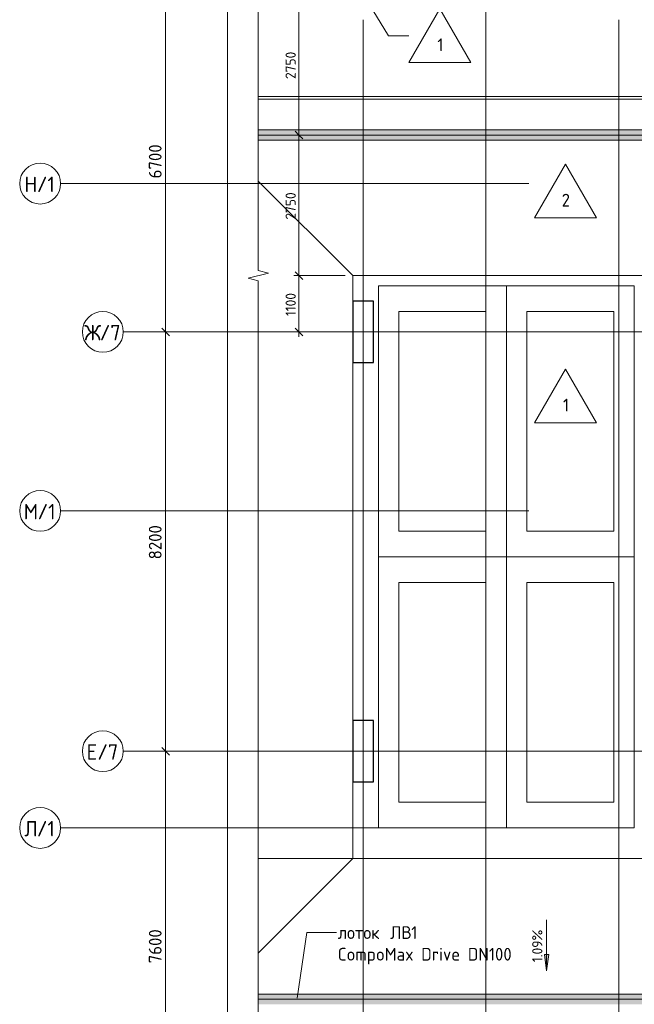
# Model space of a CAD drawing. Header units: millimetres. Extents: x 25887 to 100685, y -10965 to 131188.
# Tile 17 of 49: x 25887 to 37900, y 60850 to 80105. Entities that reach past the tile are written whole.
import ezdxf

# ---------------------------------------------------------------- set-up
doc = ezdxf.new("R2010")
doc.units = ezdxf.units.MM
doc.linetypes.add('4_ Штрихпунктир_ 10 х 2 мм', pattern=[14, 10, -2, 0, -2])
doc.linetypes.add('4_ Штрихпунктир_ 15 х 2 мм', pattern=[19, 15, -2, 0, -2])
for name, color, linetype, lineweight in [('A-ANNO-DIMS', 7, 'Continuous', 5), ('A-ANNO-DIMS-100', 7, 'Continuous', 5), ('A-DETL', 7, 'Continuous', 25), ('A-DETL-GENF', 7, 'Continuous', 13), ('A-DETL-MBND', 7, 'Continuous', 25), ('A-FLOR', 7, 'Continuous', 13), ('A-FLOR-IDEN', 7, 'Continuous', 5), ('A-GENM', 7, 'Continuous', 13), ('C-PRKG', 7, 'Continuous', 13), ('G-ANNO-DIMS', 7, 'Continuous', 5), ('G-ANNO-TEXT', 7, 'Continuous', 5), ('M-EQPM', 7, 'Continuous', 13), ('S-COLS', 7, 'Continuous', 25), ('S-GRID', 7, 'Continuous', 5), ('S-GRID-IDEN', 7, 'Continuous', 5)]:
    doc.layers.add(name, color=color, linetype=linetype, lineweight=lineweight)
doc.styles.add('GOST Common_1', font='GOST_Common.ttf', dxfattribs={"height": 300})
doc.styles.add('GOST Common_2', font='GOST_Common.ttf', dxfattribs={"height": 200})
doc.styles.add('GOST Common_3', font='GOST_Common.ttf', dxfattribs={"height": 250})
doc.dimstyles.new('2_5_мм', dxfattribs={"dimscale": 304.8, "dimtxt": 251.428749, "dimasz": 0.492126, "dimexe": 0.492126, "dimexo": 0.492126, "dimgap": 0, "dimtad": 1, "dimdec": 5, "dimrnd": 1e-05, "dimdsep": 46, "dimtxsty": 'GOST Common_3', "dimblk1": 'OBLIQUE', "dimblk2": 'OBLIQUE', "dimsah": 1, "dimcen": 0.09, "dimdle": 0.492126, "dimadec": 5, "dimazin": 2, "dimtfac": 1, "dimtdec": 4, "dimtix": 1, "dimtmove": 0, "dimatfit": 3, "dimfxl": 1, "dimtvp": 1, "dimtolj": 1, "dimtzin": 0, "dimarcsym": 2})
doc.dimstyles.new('2_мм_1', dxfattribs={"dimscale": 304.8, "dimtxt": 201.142999, "dimasz": 0.492126, "dimexe": 0.328084, "dimexo": 0.492126, "dimgap": 0, "dimtad": 1, "dimdec": 0, "dimdsep": 46, "dimtxsty": 'GOST Common_2', "dimblk1": 'OBLIQUE', "dimblk2": 'OBLIQUE', "dimsah": 1, "dimcen": 0.09, "dimdle": 0.328084, "dimadec": 5, "dimazin": 2, "dimtfac": 1, "dimtdec": 4, "dimtix": 1, "dimtmove": 0, "dimatfit": 3, "dimfxl": 1, "dimtvp": 1, "dimtolj": 1, "dimtzin": 0, "dimarcsym": 2})

# ---------------------------------------------------------------- blocks, each defined once
blk = doc.blocks.new('АР_Машиноместо - 5300x2500_С-V23--02_Подвал_МП_часть Б')
at = {"layer": 'C-PRKG'}
for p, q in [((2500, 0), (0, 0)), ((0, 0), (0, -5300)), ((2500, 0), (2500, -5300)), ((400, -500), (400, -4800)), ((400, -500), (2100, -500)), ((2100, -500), (2100, -4800)), ((400, -4800), (2100, -4800)), ((2500, -5300), (0, -5300))]:
    blk.add_line(p, q, dxfattribs=at)
blk = doc.blocks.new('АР_Машиноместо - 5300x2500_С-V21--02_Подвал_МП_часть Б')
at = {"layer": 'C-PRKG'}
for p, q in [((2500, 5300), (0, 5300)), ((0, 0), (0, 5300)), ((2500, 0), (2500, 5300)), ((400, 4800), (2100, 4800)), ((400, 500), (400, 4800)), ((2100, 500), (2100, 4800)), ((400, 500), (2100, 500)), ((2500, 0), (0, 0))]:
    blk.add_line(p, q, dxfattribs=at)
blk = doc.blocks.new('АР_Лоток - 200х100h_ЛВ1-7189175--02_Подвал_МП_часть Б')
at = {"layer": 'M-EQPM', "true_color": 0xdddddd}
blk.add_hatch(color=254, dxfattribs=at).paths.add_polyline_path([(14795, -100), (18550, -100), (18550, 100), (800, 100), (800, -100), (2650, -100)])
blk = doc.blocks.new('АР_Лоток - 200х100h_ЛВ1-7189178--02_Подвал_МП_часть Б')
at = {"layer": 'M-EQPM', "true_color": 0xdddddd}
blk.add_hatch(color=254, dxfattribs=at).paths.add_polyline_path([(2650, -100), (18550, -100), (18550, 100), (800, 100), (800, -100)])
blk = doc.blocks.new('АР-Заполнение деф_ шва - Д_ш_-5035475--02_Подвал_МП_часть Б')
at = {"layer": 'A-DETL-MBND', "lineweight": 13}
for p, q in [((1650, 25), (19400, 25)), ((1650, -25), (19400, -25))]:
    blk.add_line(p, q, dxfattribs=at)
blk = doc.blocks.new('АР-Заполнение деф_ шва - Д_ш_-5035847--02_Подвал_МП_часть Б')
at = {"layer": 'A-DETL-MBND', "lineweight": 13}
for p, q in [((0, 25), (12820, 25)), ((0, -25), (12820, -25))]:
    blk.add_line(p, q, dxfattribs=at)
blk = doc.blocks.new('Линия разрыва - М 1_100-6405295--02_Подвал_МП_часть Б')
at = {"layer": 'A-DETL-GENF', "lineweight": 5}
for p, q in [((26800, 200), (26750, 0)), ((26900, -200), (26800, 200)), ((26750, 0), (950, 0)), ((26950, 0), (26900, -200)), ((53485, 0), (26950, 0))]:
    blk.add_line(p, q, dxfattribs=at)
blk = doc.blocks.new('Ось сетки - 8_0 мм-31302--02_Подвал_МП_часть Б')
at = {"layer": 'S-GRID-IDEN'}
blk.add_circle((0, 0), 4, dxfattribs=at)
blk = doc.blocks.new('DIMBLOCK59--02_Подвал_МП_часть Б')
at = {"layer": 'A-ANNO-DIMS-100'}
for p, q in [((49150, 80600), (31245, 80600)), ((31345, 80600), (31345, 77850)), ((31345, 80600), (49150, 80600)), ((31301, 77850), (31445, 77850)), ((31345, 77850), (31301, 77850))]:
    blk.add_line(p, q, dxfattribs=at)
at = {"layer": 'A-ANNO-DIMS-100', "lineweight": 25}
for p, q in [((31345, 80600), (31270, 80675)), ((31345, 80600), (31420, 80525)), ((31345, 77850), (31270, 77925)), ((31345, 77850), (31420, 77775))]:
    blk.add_line(p, q, dxfattribs=at)
at = {"layer": 'A-ANNO-DIMS-100', "color": 0, "insert": (31083, 78945), "char_height": 200, "width": 670.93, "attachment_point": 1, "rotation": 90, "line_spacing_factor": 1.022761, "style": 'GOST Common_2'}
blk.add_mtext('2750', dxfattribs=at)
blk = doc.blocks.new('_Oblique')
at = {"color": 0, "linetype": 'ByBlock', "lineweight": -2}
blk.add_line((-0.5, -0.5), (0.5, 0.5), dxfattribs=at)
blk = doc.blocks.new('DIMBLOCK60--02_Подвал_МП_часть Б')
at = {"layer": 'A-ANNO-DIMS-100', "lineweight": 25}
for p, q in [((31345, 77850), (31270, 77925)), ((31345, 77850), (31420, 77775)), ((31345, 75100), (31270, 75175)), ((31345, 75100), (31420, 75025))]:
    blk.add_line(p, q, dxfattribs=at)
at = {"layer": 'A-ANNO-DIMS-100'}
for p, q in [((31301, 77850), (31445, 77850)), ((31345, 77850), (31301, 77850)), ((31345, 77850), (31345, 75100)), ((32250, 75100), (31245, 75100)), ((31345, 75100), (32250, 75100))]:
    blk.add_line(p, q, dxfattribs=at)
at = {"layer": 'A-ANNO-DIMS-100', "color": 0, "insert": (31083, 76195), "char_height": 200, "width": 670.93, "attachment_point": 1, "rotation": 90, "line_spacing_factor": 1.022761, "style": 'GOST Common_2'}
blk.add_mtext('2750', dxfattribs=at)
blk = doc.blocks.new('DIMBLOCK61--02_Подвал_МП_часть Б')
at = {"layer": 'A-ANNO-DIMS-100'}
for p, q in [((32250, 75100), (31245, 75100)), ((31345, 75100), (31345, 73900)), ((31345, 75100), (32250, 75100)), ((31301, 74000), (31445, 74000)), ((31345, 74000), (31301, 74000))]:
    blk.add_line(p, q, dxfattribs=at)
at = {"layer": 'A-ANNO-DIMS-100', "lineweight": 25}
for p, q in [((31345, 75100), (31270, 75175)), ((31345, 75100), (31420, 75025)), ((31345, 74000), (31270, 74075)), ((31345, 74000), (31420, 73925))]:
    blk.add_line(p, q, dxfattribs=at)
at = {"layer": 'A-ANNO-DIMS-100', "color": 0, "insert": (31083, 74308), "char_height": 200, "width": 580.93, "attachment_point": 1, "rotation": 90, "line_spacing_factor": 1.022761, "style": 'GOST Common_2'}
blk.add_mtext('1100', dxfattribs=at)
blk = doc.blocks.new('DIMBLOCK84--02_Подвал_МП_часть Б')
at = {"layer": 'A-ANNO-DIMS-100', "lineweight": 25}
for p, q in [((28738, 80700), (28663, 80775)), ((28738, 80700), (28813, 80625)), ((28738, 74000), (28663, 74075)), ((28738, 74000), (28813, 73925))]:
    blk.add_line(p, q, dxfattribs=at)
at = {"layer": 'A-ANNO-DIMS-100'}
for p, q in [((28694, 80700), (28888, 80700)), ((28738, 80700), (28694, 80700)), ((28738, 80700), (28738, 74000)), ((28694, 74000), (28888, 74000)), ((28738, 74000), (28694, 74000))]:
    blk.add_line(p, q, dxfattribs=at)
at = {"layer": 'A-ANNO-DIMS-100', "color": 0, "insert": (28411, 77001), "char_height": 250, "width": 838.66, "attachment_point": 1, "rotation": 90, "line_spacing_factor": 1.022761, "style": 'GOST Common_3'}
blk.add_mtext('6700', dxfattribs=at)
blk = doc.blocks.new('DIMBLOCK85--02_Подвал_МП_часть Б')
at = {"layer": 'A-ANNO-DIMS-100', "lineweight": 25}
for p, q in [((28738, 74000), (28663, 74075)), ((28738, 74000), (28813, 73925)), ((28738, 65800), (28663, 65875)), ((28738, 65800), (28813, 65725))]:
    blk.add_line(p, q, dxfattribs=at)
at = {"layer": 'A-ANNO-DIMS-100'}
for p, q in [((28694, 74000), (28888, 74000)), ((28738, 74000), (28694, 74000)), ((28738, 74000), (28738, 65800)), ((28694, 65800), (28888, 65800)), ((28738, 65800), (28694, 65800))]:
    blk.add_line(p, q, dxfattribs=at)
at = {"layer": 'A-ANNO-DIMS-100', "color": 0, "insert": (28411, 69551), "char_height": 250, "width": 838.66, "attachment_point": 1, "rotation": 90, "line_spacing_factor": 1.022761, "style": 'GOST Common_3'}
blk.add_mtext('8200', dxfattribs=at)
blk = doc.blocks.new('DIMBLOCK86--02_Подвал_МП_часть Б')
at = {"layer": 'A-ANNO-DIMS-100', "lineweight": 25}
for p, q in [((28738, 65800), (28663, 65875)), ((28738, 65800), (28813, 65725)), ((28738, 58200), (28663, 58275)), ((28738, 58200), (28813, 58125))]:
    blk.add_line(p, q, dxfattribs=at)
at = {"layer": 'A-ANNO-DIMS-100'}
for p, q in [((28694, 65800), (28888, 65800)), ((28738, 65800), (28694, 65800)), ((28738, 65800), (28738, 58200)), ((28694, 58200), (28888, 58200)), ((28738, 58200), (28694, 58200))]:
    blk.add_line(p, q, dxfattribs=at)
at = {"layer": 'A-ANNO-DIMS-100', "color": 0, "insert": (28411, 61651), "char_height": 250, "width": 838.66, "attachment_point": 1, "rotation": 90, "line_spacing_factor": 1.022761, "style": 'GOST Common_3'}
blk.add_mtext('7600', dxfattribs=at)
blk = doc.blocks.new('Марка полов - Марка полов-4106608--02_Подвал_МП_часть Б')
at = {"layer": 'A-FLOR-IDEN'}
for p, q in [((0, 7), (-6.06, -3.5)), ((6.06, -3.5), (0, 7)), ((-6.06, -3.5), (6.06, -3.5))]:
    blk.add_line(p, q, dxfattribs=at)

msp = doc.modelspace()

# ---------------------------------------------------------------- hatches: boundary and pattern name
at = {"layer": 'G-ANNO-DIMS'}
msp.add_hatch(color=256, dxfattribs=at).paths.add_polyline_path([(36184.961908, 61504.203201), (36226.761576, 61821.703201), (36143.16224, 61821.703201)])

# ---------------------------------------------------------------- linework, layer by layer
at = {"layer": 'A-DETL', "linetype": '4_ Штрихпунктир_ 15 х 2 мм', "lineweight": 5}
for p, q in [((50240, 77850), (30550, 77850)), ((32400, 63700), (30550, 63700)), ((66380, 60950), (30550, 60950))]:
    msp.add_line(p, q, dxfattribs=at)
at = {"layer": 'A-FLOR'}
for p, q in [((48581.5, 78600), (30550, 78600)), ((30550, 78550), (48581.5, 78550)), ((30550, 77950), (48300, 77950)), ((48300, 77750), (30550, 77750)), ((30550, 76950), (32400, 75100)), ((32400, 75100), (32400, 74600)), ((48680, 75100), (32400, 75100)), ((32400, 73400), (32400, 66400)), ((32400, 65200), (32400, 63700)), ((30550, 61850), (32400, 63700)), ((32400, 63700), (48581.5, 63700)), ((30550, 61050), (48300, 61050))]:
    msp.add_line(p, q, dxfattribs=at)
at = {"layer": 'A-FLOR-IDEN'}
for p, q in [((32231.574454, 81215.14986), (33093.363603, 79792.195683)), ((33093.363603, 79792.195683), (33494.195766, 79792.195683))]:
    msp.add_line(p, q, dxfattribs=at)
at = {"layer": 'G-ANNO-DIMS'}
for p, q in [((36184.961908, 62504.203201), (36184.961908, 61504.203201)), ((36226.761576, 61821.703201), (36143.16224, 61821.703201)), ((36143.16224, 61821.703201), (36184.961908, 61504.203201)), ((36184.961908, 61504.203201), (36226.761576, 61821.703201))]:
    msp.add_line(p, q, dxfattribs=at)
at = {"layer": 'G-ANNO-TEXT'}
for p, q in [((31310.982124, 60967.216664), (31497.820221, 62252.533366)), ((31497.820221, 62252.533366), (32079.158603, 62252.533366))]:
    msp.add_line(p, q, dxfattribs=at)
at = {"layer": 'S-COLS'}
for p, q in [((32800, 74600), (32400, 74600)), ((32400, 74600), (32400, 73400)), ((32800, 73400), (32800, 74600)), ((32400, 73400), (32800, 73400)), ((32800, 66400), (32400, 66400)), ((32400, 66400), (32400, 65200)), ((32800, 65200), (32800, 66400)), ((32400, 65200), (32800, 65200))]:
    msp.add_line(p, q, dxfattribs=at)
at = {"layer": 'S-GRID', "linetype": '4_ Штрихпунктир_ 10 х 2 мм'}
for p, q in [((35000, 46269.619659), (35000, 130388.42805)), ((29950, 46473.805675), (29950, 90607.5)), ((32600, 46269.619659), (32600, 80104.964717)), ((37600, 46269.619659), (37600, 80104.964717)), ((35837.484979, 76900), (26687.319127, 76900)), ((91551.922019, 74000), (27912.537886, 74000)), ((35837.484979, 70500), (26687.319127, 70500)), ((91551.922019, 65800), (27912.537886, 65800)), ((35837.484979, 64300), (26687.319127, 64300))]:
    msp.add_line(p, q, dxfattribs=at)

# ---------------------------------------------------------------- block references
at = {"layer": 'A-DETL-GENF', "rotation": 269.9999999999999}
msp.add_blockref('Линия разрыва - М 1_100-6405295--02_Подвал_МП_часть Б', (30550, 101950), dxfattribs=at)
at = {"layer": 'A-FLOR-IDEN', "xscale": 99.99999999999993, "yscale": 99.99999999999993, "zscale": 99.99999999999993}
for p in [(34100.413548, 79617.195683), (36556.983727, 76578.157791), (36556.983727, 72571.80233)]:
    msp.add_blockref('Марка полов - Марка полов-4106608--02_Подвал_МП_часть Б', p, dxfattribs=at)
at = {"layer": 'A-GENM'}
for name, p in [('АР-Заполнение деф_ шва - Д_ш_-5035475--02_Подвал_МП_часть Б', (28900.388126, 78575)), ('АР-Заполнение деф_ шва - Д_ш_-5035847--02_Подвал_МП_часть Б', (35480.388126, 78575))]:
    msp.add_blockref(name, p, dxfattribs=at)
at = {"layer": 'C-PRKG'}
for name, p in [('АР_Машиноместо - 5300x2500_С-V23--02_Подвал_МП_часть Б', (32900, 74900)), ('АР_Машиноместо - 5300x2500_С-V23--02_Подвал_МП_часть Б', (35400, 74900)), ('АР_Машиноместо - 5300x2500_С-V21--02_Подвал_МП_часть Б', (32900, 64300)), ('АР_Машиноместо - 5300x2500_С-V21--02_Подвал_МП_часть Б', (35400, 64300))]:
    msp.add_blockref(name, p, dxfattribs=at)
at = {"layer": 'M-EQPM'}
for name, p in [('АР_Лоток - 200х100h_ЛВ1-7189175--02_Подвал_МП_часть Б', (29750, 77850)), ('АР_Лоток - 200х100h_ЛВ1-7189178--02_Подвал_МП_часть Б', (29750, 60950))]:
    msp.add_blockref(name, p, dxfattribs=at)
at = {"layer": 'S-GRID-IDEN', "xscale": 99.99999999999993, "yscale": 99.99999999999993, "zscale": 99.99999999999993}
for p, rotation in [((26287.319127, 76900), 89.99999999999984), ((27512.537886, 74000), 89.99999999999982), ((26287.319127, 70500), 89.99999999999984), ((27512.537886, 65800), 89.99999999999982), ((26287.319127, 64300), 89.99999999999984)]:
    msp.add_blockref('Ось сетки - 8_0 мм-31302--02_Подвал_МП_часть Б', p, dxfattribs=dict(at, rotation=rotation))

# ---------------------------------------------------------------- texts
at = {"layer": 'A-FLOR-IDEN', "char_height": 250, "attachment_point": 1, "style": 'GOST Common_3'}
for s, insert, width in [('\\fGOST Common|b0|i0|c204|p34|;1', (34049.537265, 79739.257355), 152.320625), ('\\fGOST Common|b0|i0|c204|p34|;2', (36480.107444, 76700.219463), 216.455625), ('\\fGOST Common|b0|i0|c204|p34|;1', (36506.107444, 72693.864002), 152.320625)]:
    msp.add_mtext(s, dxfattribs=dict(at, insert=insert, width=width))
at = {"layer": 'G-ANNO-DIMS', "insert": (35903.596247, 61673.336104), "char_height": 200, "width": 794.08103471, "attachment_point": 1, "rotation": 90, "line_spacing_factor": 1.022761, "style": 'GOST Common_2'}
msp.add_mtext('1.09%', dxfattribs=at)
at = {"layer": 'G-ANNO-TEXT', "char_height": 250, "attachment_point": 1, "style": 'GOST Common_3'}
for s, insert, width in [('лоток', (32104.158603, 62377.533366), 1138.39625), ('\\fGOST Common|b0|i0|c204|p34|; ', (33043.429436, 62377.533366), 104.219375), ('ЛВ', (33129.419019, 62377.533366), 497.04625), ('1 ', (33539.523186, 62377.533366), 256.54), ('CompoMax Drive DN100', (32104.158603, 61954.200033), 4064.555625)]:
    msp.add_mtext(s, dxfattribs=dict(at, insert=insert, width=width))
at = {"layer": 'S-GRID-IDEN', "char_height": 300, "attachment_point": 1, "style": 'GOST Common_1'}
for s, insert, width in [('\\fGOST Common|b0|i0|c204|p34|;Н', (25978.898645, 77034.544597), 296.624375), ('/1', (26223.638229, 77034.544597), 448.945), ('\\fGOST Common|b0|i0|c204|p34|;Ж', (27148.117404, 74134.544597), 368.77625), ('/7', (27452.388237, 74134.544597), 513.08), ('\\fGOST Common|b0|i0|c204|p34|;М', (25965.898645, 70634.544597), 328.691875), ('/1', (26237.096562, 70634.544597), 448.945), ('\\fGOST Common|b0|i0|c204|p34|;Е', (27194.117404, 65934.544597), 256.54), ('/7', (27405.784071, 65934.544597), 513.08), ('\\fGOST Common|b0|i0|c204|p34|;Л', (25978.898645, 64434.544597), 296.624375), ('/1', (26223.638229, 64434.544597), 448.945)]:
    msp.add_mtext(s, dxfattribs=dict(at, insert=insert, width=width))

# ---------------------------------------------------------------- dimensions: what is measured, and where the dimension line sits
at = {"layer": 'A-ANNO-DIMS'}
for base, p1, p2, dimstyle, override, picture, middle in [((28738.0036322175, 74000.0000000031), (28844.0696493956, 80700.0000000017), (28844.0696493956, 74000.0000000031), '2_5_мм', {"dimpost": '<>', "dimfxl": 6700}, 'DIMBLOCK84--02_Подвал_МП_часть Б', (28613.0036322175, 77350.0000000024)), ((31344.538027, 77850), (49300, 80600), (31450.604045, 77850), '2_мм_1', {"dimpost": '<>', "dimfxl": 18059.995459}, 'DIMBLOCK59--02_Подвал_МП_часть Б', (31244.538027, 79225)), ((31344.538027, 75100), (31450.604045, 77850), (32400, 75100), '2_мм_1', {"dimpost": '<>', "dimfxl": 2909.270128}, 'DIMBLOCK60--02_Подвал_МП_часть Б', (31244.538027, 76475)), ((31344.538027, 74000), (32400, 75100), (31450.604045, 74000), '2_мм_1', {"dimpost": '<>', "dimfxl": 1453.049442}, 'DIMBLOCK61--02_Подвал_МП_часть Б', (31244.538027, 74550)), ((28738.0036322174, 65800.0000000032), (28844.0696493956, 74000.0000000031), (28844.0696493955, 65800.0000000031), '2_5_мм', {"dimpost": '<>', "dimfxl": 8200}, 'DIMBLOCK85--02_Подвал_МП_часть Б', (28613.0036322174, 69900.0000000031)), ((28738.0036322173, 58200.0000000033), (28844.0696493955, 65800.0000000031), (28844.0696493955, 58200.0000000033), '2_5_мм', {"dimpost": '<>', "dimfxl": 7600}, 'DIMBLOCK86--02_Подвал_МП_часть Б', (28613.0036322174, 62000.0000000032))]:
    dim = msp.add_linear_dim(base=base, p1=p1, p2=p2, angle=90, dimstyle=dimstyle, override=override, dxfattribs=at)
    dim.commit()
    dim.dimension.update_dxf_attribs({"geometry": picture, "text_midpoint": middle})

doc.saveas('drawing.dxf')
